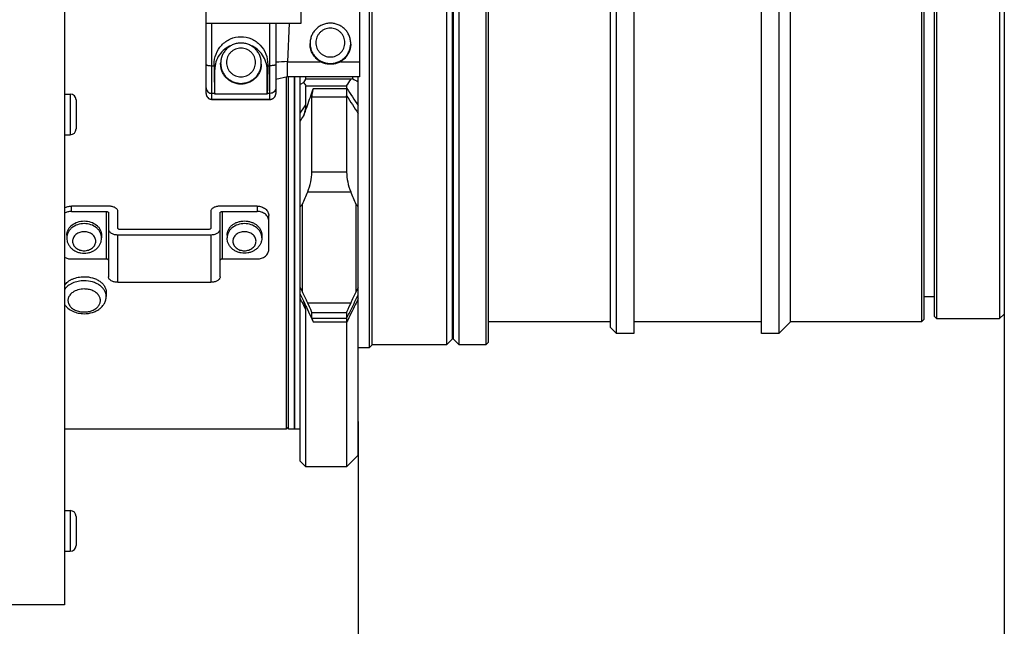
# Model space of a CAD drawing. Header units: millimetres. Extents: x 0 to 698, y 3778 to 4318.
# Tile 6 of 12: x 440 to 524, y 4044 to 4096. Entities that reach past the tile are written whole.
import ezdxf

# ---------------------------------------------------------------- set-up
doc = ezdxf.new("R2010")
doc.units = ezdxf.units.MM
doc.header["$LTSCALE"] = 5
doc.header["$PDSIZE"] = -1
doc.layers.add('DIM', color=5, linetype='Continuous', lineweight=0)
doc.styles.get("Standard").update_dxf_attribs({"font": 'ARIAL.TTF'})
doc.dimstyles.new('ISO-25', dxfattribs={"dimtxt": 5, "dimasz": 5, "dimexe": 1.25, "dimexo": 0.625, "dimtad": 1, "dimdec": 1, "dimzin": 0, "dimtxsty": 'STANDARD', "dimcen": 2.5, "dimclrd": 5, "dimclre": 5, "dimclrt": 5, "dimadec": 0, "dimazin": 0, "dimtfac": 1, "dimtmove": 0, "dimatfit": 3, "dimfxl": 1, "dimtzin": 0, "dimarcsym": 0})

# ---------------------------------------------------------------- blocks, each defined once
blk = doc.blocks.new('*D8')
at = {"layer": 'Defpoints', "color": 0}
for p in [(524.322, 4074.051), (192.631, 4039.534), (192.631, 3985.929)]:
    blk.add_point(p, dxfattribs=at)
at = {"layer": 'DIM', "color": 5, "lineweight": -2}
for p, q in [((524.322, 4073.426), (524.322, 3984.679)), ((192.631, 4038.909), (192.631, 3984.679)), ((519.322, 3985.929), (197.631, 3985.929))]:
    blk.add_line(p, q, dxfattribs=at)
at = {"layer": 'DIM', "color": 5}
for points in [[(197.631, 3986.762), (197.631, 3985.096), (192.631, 3985.929)], [(519.322, 3985.096), (519.322, 3986.762), (524.322, 3985.929)]]:
    blk.add_solid(points, dxfattribs=at)
at = {"layer": 'DIM', "color": 5, "insert": (358.417, 3989.757), "char_height": 5, "attachment_point": 5}
blk.add_mtext('331,7 [13,1]', dxfattribs=at)
blk = doc.blocks.new('*D9')
at = {"layer": 'Defpoints', "color": 0}
for p in [(468.681, 4061.968), (192.631, 4043.585), (192.631, 4003.929)]:
    blk.add_point(p, dxfattribs=at)
at = {"layer": 'DIM', "color": 5, "lineweight": -2}
for p, q in [((468.681, 4061.343), (468.681, 4002.679)), ((192.631, 4042.96), (192.631, 4002.679)), ((463.681, 4003.929), (197.631, 4003.929))]:
    blk.add_line(p, q, dxfattribs=at)
at = {"layer": 'DIM', "color": 5}
for points in [[(197.631, 4004.762), (197.631, 4003.096), (192.631, 4003.929)], [(463.681, 4003.096), (463.681, 4004.762), (468.681, 4003.929)]]:
    blk.add_solid(points, dxfattribs=at)
at = {"layer": 'DIM', "color": 5, "insert": (329.549, 4007.757), "char_height": 5, "attachment_point": 5}
blk.add_mtext('276,0 [10,9]', dxfattribs=at)

msp = doc.modelspace()

# ---------------------------------------------------------------- linework, layer by layer
at = {"color": 7, "linetype": 'Continuous'}
for p, q in [((443.381, 4156.328), (443.381, 4045.53)), ((469.631, 4134.179), (469.631, 4067.679)), ((469.881, 4067.929), (469.881, 4133.929)), ((476.281, 4133.929), (476.281, 4067.929)), ((477.381, 4067.929), (477.381, 4133.929)), ((479.681, 4133.929), (479.681, 4067.929)), ((476.781, 4133.429), (476.781, 4068.429)), ((476.881, 4068.429), (476.881, 4133.429)), ((479.881, 4133.729), (479.881, 4068.129)), ((490.911, 4068.929), (490.911, 4132.929)), ((492.411, 4132.929), (492.411, 4068.929)), ((503.411, 4068.929), (503.411, 4132.929)), ((504.911, 4132.929), (504.911, 4068.929)), ((490.411, 4069.429), (490.411, 4132.429)), ((505.911, 4069.929), (505.911, 4131.929)), ((517.181, 4131.929), (517.181, 4069.929)), ((517.381, 4131.729), (517.381, 4070.129)), ((518.322, 4070.379), (518.322, 4131.479)), ((518.522, 4070.179), (518.522, 4131.679)), ((523.922, 4131.663), (523.922, 4070.195)), ((524.322, 4131.263), (524.322, 4070.595)), ((468.781, 4121.823), (468.781, 4091.031)), ((455.581, 4089.6), (455.581, 4096.659)), ((463.781, 4095.658), (463.781, 4096.625)), ((455.581, 4095.658), (463.781, 4095.658)), ((461.581, 4095.658), (461.581, 4089.6)), ((462.739, 4095.658), (462.582, 4092.337)), ((464.534, 4093.848), (464.534, 4093.915)), ((468.034, 4093.848), (468.034, 4093.915)), ((462.581, 4091.031), (462.581, 4092.337)), ((462.582, 4092.337), (465.425, 4092.337)), ((467.143, 4092.337), (468.781, 4092.337)), ((456.273, 4092.092), (456.273, 4091.991)), ((456.33, 4091.654), (456.273, 4092.092)), ((456.33, 4089.549), (456.33, 4091.654)), ((456.834, 4092.136), (456.834, 4092.202)), ((460.334, 4092.136), (460.334, 4092.202)), ((460.889, 4092.093), (460.833, 4091.654)), ((460.833, 4089.549), (460.833, 4091.652)), ((460.889, 4091.991), (460.889, 4092.093)), ((462.581, 4091.031), (461.581, 4090.806)), ((462.481, 4091.031), (462.481, 4060.679)), ((468.781, 4091.031), (462.581, 4091.031)), ((462.681, 4060.679), (462.681, 4091.031)), ((463.181, 4091.031), (463.181, 4060.682)), ((463.181, 4060.682), (463.181, 4091.031)), ((463.681, 4057.929), (463.681, 4091.031)), ((463.99, 4090.534), (463.681, 4090.373)), ((463.99, 4090.534), (464.181, 4090.816)), ((464.181, 4090.816), (464.181, 4091.031)), ((468.062, 4090.816), (464.181, 4090.816)), ((468.181, 4090.873), (468.062, 4090.816)), ((468.181, 4091.031), (468.181, 4090.873)), ((468.681, 4058.429), (468.681, 4091.031)), ((464.181, 4090.251), (464.884, 4090.251)), ((464.181, 4088.632), (464.181, 4090.251)), ((464.884, 4090.251), (467.478, 4090.251)), ((467.478, 4090.251), (467.681, 4090.251)), ((467.681, 4090.251), (467.681, 4090.068)), ((443.381, 4089.544), (443.881, 4089.544)), ((444.381, 4089.044), (444.381, 4086.544)), ((461.081, 4089.084), (456.081, 4089.084)), ((456.33, 4089.549), (456.323, 4089.6)), ((460.833, 4089.549), (456.33, 4089.549)), ((460.839, 4089.6), (460.833, 4089.549)), ((464.681, 4082.805), (464.681, 4089.314)), ((467.681, 4089.314), (467.681, 4082.805)), ((443.381, 4086.044), (443.881, 4086.044)), ((447.181, 4079.89), (443.981, 4079.89)), ((459.981, 4079.89), (456.781, 4079.89)), ((463.881, 4072.484), (463.881, 4080.063)), ((468.481, 4080.063), (468.481, 4072.489)), ((443.981, 4079.432), (446.981, 4079.432)), ((447.181, 4079.317), (447.181, 4073.787)), ((447.981, 4077.998), (447.981, 4079.432)), ((455.981, 4079.432), (455.981, 4077.998)), ((456.781, 4073.787), (456.781, 4079.317)), ((456.981, 4079.432), (459.981, 4079.432)), ((460.981, 4076.155), (460.981, 4079.071)), ((455.781, 4077.883), (448.181, 4077.883)), ((443.581, 4077.384), (443.581, 4077.154)), ((446.581, 4077.384), (446.581, 4077.154)), ((447.981, 4077.424), (455.981, 4077.424)), ((457.381, 4077.384), (457.381, 4077.154)), ((460.381, 4077.384), (460.381, 4077.154)), ((443.981, 4075.336), (446.981, 4075.336)), ((456.981, 4075.336), (459.981, 4075.336)), ((447.981, 4073.328), (455.981, 4073.328)), ((463.681, 4072.892), (463.881, 4072.489)), ((468.681, 4072.892), (468.481, 4072.489)), ((446.981, 4072.468), (446.981, 4072.114)), ((518.322, 4072.079), (517.381, 4072.079)), ((463.986, 4071.682), (464.181, 4071.264)), ((445.075, 4070.624), (445.086, 4070.624)), ((464.181, 4057.429), (464.181, 4070.942)), ((464.681, 4070.213), (464.681, 4070.73)), ((464.681, 4070.186), (464.801, 4069.928)), ((467.681, 4070.73), (467.681, 4070.213)), ((518.322, 4070.379), (518.522, 4070.179)), ((523.322, 4070.179), (518.522, 4070.179)), ((523.322, 4070.195), (523.922, 4070.195)), ((523.322, 4070.195), (523.322, 4070.179)), ((524.322, 4070.595), (523.922, 4070.195)), ((467.681, 4069.881), (467.681, 4057.429)), ((476.881, 4069.429), (476.781, 4069.429)), ((490.411, 4069.929), (479.881, 4069.929)), ((490.411, 4069.429), (490.911, 4068.929)), ((503.411, 4069.929), (492.411, 4069.929)), ((505.911, 4069.929), (504.911, 4068.929)), ((517.181, 4069.929), (505.911, 4069.929)), ((517.381, 4070.129), (517.181, 4069.929)), ((492.411, 4068.929), (490.911, 4068.929)), ((504.911, 4068.929), (503.411, 4068.929)), ((469.631, 4067.679), (468.681, 4067.679)), ((469.881, 4067.929), (469.631, 4067.679)), ((476.281, 4067.929), (469.881, 4067.929)), ((476.781, 4068.429), (476.281, 4067.929)), ((476.881, 4068.429), (477.381, 4067.929)), ((479.681, 4067.929), (477.381, 4067.929)), ((479.881, 4068.129), (479.681, 4067.929)), ((462.681, 4060.879), (462.481, 4060.679)), ((462.481, 4060.679), (443.381, 4060.679)), ((463.181, 4060.679), (462.681, 4060.679)), ((463.681, 4060.679), (463.181, 4060.679)), ((468.681, 4058.429), (467.681, 4057.429)), ((463.681, 4057.929), (464.181, 4057.429)), ((467.681, 4057.429), (464.181, 4057.429)), ((443.381, 4053.658), (443.881, 4053.658)), ((444.381, 4053.158), (444.381, 4050.658)), ((443.381, 4050.158), (443.881, 4050.158)), ((443.381, 4045.529), (354.781, 4045.529))]:
    msp.add_line(p, q, dxfattribs=at)
at = {"color": 9, "linetype": 'Continuous'}
for p, q in [((456.081, 4089.084), (456.081, 4095.658)), ((461.081, 4089.084), (461.081, 4095.658)), ((456.081, 4091.991), (456.273, 4091.991)), ((460.889, 4091.991), (461.081, 4091.991)), ((467.682, 4090.002), (464.801, 4090.002)), ((443.881, 4089.544), (443.881, 4086.044)), ((456.323, 4089.6), (456.081, 4089.6)), ((456.081, 4089.086), (461.081, 4089.086)), ((461.081, 4089.6), (460.839, 4089.6)), ((464.681, 4089.314), (467.681, 4089.314)), ((467.681, 4082.805), (464.681, 4082.805)), ((464.331, 4081.131), (468.031, 4081.131)), ((443.981, 4079.432), (443.981, 4079.89)), ((459.981, 4079.89), (459.981, 4079.432)), ((446.981, 4079.432), (446.981, 4075.336)), ((456.981, 4075.336), (456.981, 4079.432)), ((447.981, 4073.328), (447.981, 4077.424)), ((455.981, 4077.424), (455.981, 4073.328)), ((463.681, 4072.305), (463.986, 4071.682)), ((468.568, 4072.022), (468.681, 4072.253)), ((468.031, 4071.538), (464.331, 4071.538)), ((464.681, 4070.73), (467.681, 4070.73)), ((467.681, 4070.213), (464.681, 4070.213)), ((464.801, 4069.928), (467.682, 4069.928)), ((443.881, 4053.658), (443.881, 4050.158))]:
    msp.add_line(p, q, dxfattribs=at)
at = {"color": 7, "linetype": 'Continuous'}
for points in [[(455.581, 4089.6), (455.582, 4089.572), (455.587, 4089.519), (455.598, 4089.467), (455.614, 4089.417), (455.634, 4089.369), (455.659, 4089.323), (455.689, 4089.28), (455.722, 4089.241), (455.76, 4089.205), (455.8, 4089.174), (455.844, 4089.146), (455.89, 4089.124), (455.938, 4089.106), (455.988, 4089.093), (456.039, 4089.086), (456.081, 4089.084)], [(461.081, 4089.084), (461.1, 4089.085), (461.147, 4089.089), (461.195, 4089.098), (461.242, 4089.112), (461.289, 4089.131)], [(461.289, 4089.131), (461.334, 4089.155), (461.377, 4089.185), (461.417, 4089.218), (461.454, 4089.256), (461.486, 4089.298), (461.514, 4089.343), (461.538, 4089.391)], [(461.538, 4089.391), (461.557, 4089.442), (461.57, 4089.494), (461.578, 4089.547), (461.581, 4089.6)]]:
    msp.add_lwpolyline(points, dxfattribs=at)
for centre, radius, start, end in [((465.82, 4016.186), 76.221, 92.43465, 93.18792), ((549.164, 4147.883), 102.682, 213.95271, 214.14333), ((383.486, 4147.35), 101.731, 325.85566, 326.23962), ((565.234, 4276.238), 209.235, 242.36441, 242.51885), ((367.35, 4122.659), 102.777, 341.2646, 341.47335), ((467.085, 4089.236), 2.41, 161.46872, 167.67136), ((469.594, 4090.068), 1.912, 180.01477, 181.98524), ((443.881, 4089.044), 0.5, 0, 90), ((367.64, 4122.568), 102.473, 340.40921, 341.26073), ((369.154, 4122.033), 100.867, 340.07955, 340.40747), ((443.881, 4086.544), 0.5, 270, 0), ((365.916, 4121.94), 106.54, 336.85495, 337.47826), ((566.446, 4121.94), 106.54, 202.52174, 203.14506), ((468.687, 4069.88), 1.006, 177.26216, 179.97574), ((443.881, 4053.158), 0.5, 0, 90), ((443.881, 4050.658), 0.5, 270, 0)]:
    msp.add_arc(centre, radius, start, end, dxfattribs=at)
at = {"color": 9, "linetype": 'Continuous'}
for centre, radius, start, end in [((513.977, 4119.514), 54.867, 212.45773, 214.35451), ((461.066, 4089.595), 0.514, 317.10274, 326.42142), ((461.063, 4089.597), 0.518, 326.40882, 327.49973), ((461.064, 4089.597), 0.517, 327.49825, 331.29239), ((461.063, 4089.597), 0.517, 331.30003, 336.42621), ((461.061, 4089.598), 0.519, 336.42382, 337.41436), ((461.06, 4089.598), 0.521, 337.41697, 342.07725), ((461.059, 4089.599), 0.522, 342.07654, 343.29081), ((461.057, 4089.599), 0.524, 343.29404, 347.68891), ((461.054, 4089.6), 0.527, 347.68761, 348.99098), ((461.052, 4089.6), 0.529, 348.99258, 354.56771), ((461.055, 4089.6), 0.526, 354.5623, 359.99346), ((514.518, 4119.019), 55.417, 212.30582, 214.19579), ((419.975, 4118.406), 53.298, 325.08802, 326.03852), ((419.25, 4118.029), 54.067, 325.26317, 325.83428), ((445.335, 4071.421), 1.274, 51.90986, 57.61472)]:
    msp.add_arc(centre, radius, start, end, dxfattribs=at)
at = {"color": 7, "linetype": 'Continuous'}
for centre, major_axis, ratio, start_param, end_param in [((456.323, 4092.573), (-0.007, 3), 0.017299, 1.766317, 3.007667), ((465.181, 4089.751), (0.268, 0.993), 0.424732, 1.684967, 2.137019), ((467.181, 4089.751), (-0.268, 0.993), 0.424732, 4.146166, 4.241326), ((463.681, 4081.931), (0.536, 1.987), 0.424732, 4.415093, 5.278612), ((468.681, 4081.931), (-0.536, 1.987), 0.424732, 7.287759, 8.151277), ((459.538, 4110.792), (13.945, 39.85), 0.445607, 3.991829, 4.000847), ((472.824, 4110.792), (-13.945, 39.85), 0.445607, 2.282338, 2.291357), ((484.113, 4100.929), (24.709, 49.495), 0.028618, 2.197143, 2.220813), ((463.681, 4072.725), (-0.998, 2), 0.028618, 3.198854, 4.062372), ((468.681, 4072.725), (0.998, 2), 0.028618, 2.220813, 3.084331), ((467.181, 4069.216), (0.499, 1), 0.028618, 6.130765, 6.225924)]:
    msp.add_ellipse(centre, major_axis=major_axis, ratio=ratio, start_param=start_param, end_param=end_param, dxfattribs=at)
for points, knots in [([(468.034, 4093.915), (468.034, 4094.028), (468.017, 4094.2), (467.961, 4094.421), (467.884, 4094.635), (467.748, 4094.888), (467.565, 4095.109), (467.395, 4095.262), (467.211, 4095.397), (466.957, 4095.532), (466.627, 4095.631), (466.284, 4095.665), (465.941, 4095.631), (465.611, 4095.532), (465.357, 4095.397), (465.173, 4095.262), (465.003, 4095.109), (464.82, 4094.888), (464.684, 4094.635), (464.607, 4094.421), (464.551, 4094.2), (464.534, 4094.028), (464.534, 4093.915)], [0, 0, 0, 0, 0.062343, 0.093557, 0.124779, 0.187181, 0.249634, 0.28092, 0.312218, 0.374779, 0.437379, 0.5, 0.562622, 0.625222, 0.687782, 0.719081, 0.750366, 0.812819, 0.875221, 0.906443, 0.937657, 1, 1, 1, 1]), ([(456.273, 4092.094), (456.271, 4092.398), (456.382, 4093.015), (456.88, 4093.811), (457.65, 4094.36), (458.273, 4094.491), (458.581, 4094.491)], [0, 0, 0, 0, 0.248017, 0.497526, 0.748388, 1, 1, 1, 1]), ([(460.334, 4092.202), (460.334, 4092.316), (460.317, 4092.487), (460.261, 4092.708), (460.184, 4092.923), (460.048, 4093.175), (459.865, 4093.396), (459.695, 4093.549), (459.511, 4093.685), (459.257, 4093.82), (458.927, 4093.919), (458.584, 4093.952), (458.241, 4093.919), (457.911, 4093.82), (457.657, 4093.685), (457.473, 4093.549), (457.303, 4093.396), (457.12, 4093.175), (456.984, 4092.923), (456.907, 4092.708), (456.851, 4092.487), (456.834, 4092.316), (456.834, 4092.202)], [0, 0, 0, 0, 0.062343, 0.093557, 0.124779, 0.187181, 0.249634, 0.28092, 0.312218, 0.374779, 0.437379, 0.5, 0.562622, 0.625222, 0.687782, 0.719081, 0.750366, 0.812819, 0.875221, 0.906443, 0.937657, 1, 1, 1, 1]), ([(458.581, 4094.491), (458.889, 4094.491), (459.512, 4094.36), (460.282, 4093.811), (460.78, 4093.015), (460.891, 4092.398), (460.889, 4092.095)], [0, 0, 0, 0, 0.251611, 0.502474, 0.751983, 1, 1, 1, 1]), ([(457.763, 4093.738), (457.554, 4093.657), (457.158, 4093.431), (456.693, 4092.935), (456.396, 4092.324), (456.329, 4091.875), (456.33, 4091.652)], [0, 0, 0, 0, 0.250879, 0.501121, 0.750724, 1, 1, 1, 1]), ([(460.833, 4091.652), (460.833, 4091.873), (460.767, 4092.317), (460.476, 4092.924), (460.019, 4093.419), (459.629, 4093.646), (459.423, 4093.728)], [0, 0, 0, 0, 0.249286, 0.498891, 0.749128, 1, 1, 1, 1]), ([(468.034, 4093.848), (468.034, 4093.735), (468.017, 4093.564), (467.961, 4093.344), (467.884, 4093.13), (467.748, 4092.878), (467.566, 4092.658), (467.396, 4092.505), (467.212, 4092.37), (466.958, 4092.235), (466.628, 4092.136), (466.284, 4092.102), (465.941, 4092.136), (465.61, 4092.235), (465.356, 4092.37), (465.172, 4092.505), (465.002, 4092.658), (464.82, 4092.878), (464.684, 4093.13), (464.607, 4093.344), (464.551, 4093.564), (464.534, 4093.735), (464.534, 4093.848)], [0, 0, 0, 0, 0.062207, 0.09336, 0.124529, 0.186854, 0.249281, 0.280573, 0.311892, 0.374529, 0.437244, 0.5, 0.562756, 0.62547, 0.688107, 0.719426, 0.750718, 0.813145, 0.87547, 0.90664, 0.937792, 1, 1, 1, 1]), ([(460.334, 4092.136), (460.334, 4092.022), (460.317, 4091.852), (460.261, 4091.631), (460.184, 4091.417), (460.048, 4091.166), (459.866, 4090.945), (459.696, 4090.793), (459.512, 4090.657), (459.258, 4090.523), (458.928, 4090.424), (458.584, 4090.39), (458.241, 4090.424), (457.91, 4090.523), (457.656, 4090.657), (457.472, 4090.793), (457.302, 4090.945), (457.12, 4091.166), (456.984, 4091.417), (456.907, 4091.631), (456.851, 4091.852), (456.834, 4092.022), (456.834, 4092.136)], [0, 0, 0, 0, 0.062207, 0.09336, 0.124529, 0.186854, 0.249281, 0.280573, 0.311892, 0.374529, 0.437244, 0.5, 0.562756, 0.62547, 0.688107, 0.719426, 0.750718, 0.813145, 0.87547, 0.90664, 0.937792, 1, 1, 1, 1]), ([(460.889, 4091.991), (460.887, 4091.7), (460.883, 4091.166), (460.873, 4090.535), (460.864, 4090.116), (460.857, 4089.886), (460.849, 4089.721), (460.844, 4089.633), (460.839, 4089.6)], [0, 0, 0, 0, 0.364251, 0.670388, 0.792254, 0.889236, 0.959042, 1, 1, 1, 1]), ([(467.68, 4089.751), (467.679, 4089.721), (467.676, 4089.605), (467.674, 4089.488), (467.679, 4089.402)], [0, 0, 0, 0, 0.255073, 1, 1, 1, 1]), ([(463.986, 4087.666), (464.07, 4087.898), (464.158, 4088.22), (464.181, 4088.549), (464.181, 4088.632)], [0, 0, 0, 0, 0.749484, 1, 1, 1, 1]), ([(443.381, 4079.726), (443.468, 4079.78), (443.664, 4079.863), (443.875, 4079.89), (443.981, 4079.89)], [0, 0, 0, 0, 0.491822, 1, 1, 1, 1]), ([(447.981, 4079.432), (447.981, 4079.462), (447.97, 4079.525), (447.922, 4079.613), (447.845, 4079.692), (447.705, 4079.788), (447.48, 4079.869), (447.284, 4079.89), (447.181, 4079.89)], [0, 0, 0, 0, 0.090452, 0.187444, 0.295434, 0.416317, 0.693114, 1, 1, 1, 1]), ([(456.781, 4079.89), (456.678, 4079.89), (456.482, 4079.869), (456.257, 4079.788), (456.117, 4079.692), (456.041, 4079.613), (455.992, 4079.525), (455.981, 4079.462), (455.981, 4079.432)], [0, 0, 0, 0, 0.306886, 0.583683, 0.704566, 0.812556, 0.909548, 1, 1, 1, 1]), ([(459.981, 4079.89), (460.11, 4079.89), (460.365, 4079.85), (460.645, 4079.701), (460.816, 4079.532), (460.91, 4079.389), (460.968, 4079.234), (460.981, 4079.125), (460.981, 4079.071)], [0, 0, 0, 0, 0.271681, 0.530805, 0.65392, 0.772397, 0.887229, 1, 1, 1, 1]), ([(443.981, 4079.432), (443.875, 4079.432), (443.664, 4079.404), (443.468, 4079.321), (443.381, 4079.267)], [0, 0, 0, 0, 0.508178, 1, 1, 1, 1]), ([(446.981, 4079.432), (447.007, 4079.432), (447.056, 4079.426), (447.12, 4079.403), (447.167, 4079.367), (447.181, 4079.332), (447.181, 4079.317)], [0, 0, 0, 0, 0.308026, 0.585778, 0.814205, 1, 1, 1, 1]), ([(456.781, 4079.317), (456.781, 4079.332), (456.795, 4079.367), (456.842, 4079.403), (456.906, 4079.426), (456.955, 4079.432), (456.981, 4079.432)], [0, 0, 0, 0, 0.185796, 0.414223, 0.691974, 1, 1, 1, 1]), ([(460.981, 4078.612), (460.981, 4078.666), (460.968, 4078.775), (460.91, 4078.93), (460.816, 4079.073), (460.645, 4079.242), (460.365, 4079.392), (460.11, 4079.432), (459.981, 4079.432)], [0, 0, 0, 0, 0.112771, 0.227603, 0.34608, 0.469195, 0.728319, 1, 1, 1, 1]), ([(443.581, 4077.384), (443.581, 4077.464), (443.601, 4077.627), (443.688, 4077.861), (443.829, 4078.075), (444.084, 4078.328), (444.506, 4078.552), (444.887, 4078.612), (445.081, 4078.612)], [0, 0, 0, 0, 0.112784, 0.227594, 0.34608, 0.469195, 0.728331, 1, 1, 1, 1]), ([(445.081, 4078.612), (445.275, 4078.612), (445.656, 4078.552), (446.078, 4078.328), (446.333, 4078.075), (446.474, 4077.861), (446.561, 4077.627), (446.581, 4077.464), (446.581, 4077.384)], [0, 0, 0, 0, 0.271669, 0.530805, 0.65392, 0.772406, 0.887216, 1, 1, 1, 1]), ([(447.181, 4077.883), (447.181, 4077.853), (447.192, 4077.789), (447.241, 4077.702), (447.317, 4077.622), (447.457, 4077.526), (447.682, 4077.445), (447.878, 4077.424), (447.981, 4077.424)], [0, 0, 0, 0, 0.090452, 0.187444, 0.295434, 0.416317, 0.693114, 1, 1, 1, 1]), ([(448.181, 4077.883), (448.155, 4077.883), (448.106, 4077.888), (448.042, 4077.912), (447.995, 4077.948), (447.981, 4077.982), (447.981, 4077.998)], [0, 0, 0, 0, 0.308026, 0.585778, 0.814205, 1, 1, 1, 1]), ([(455.981, 4077.998), (455.981, 4077.982), (455.967, 4077.948), (455.92, 4077.912), (455.856, 4077.888), (455.807, 4077.883), (455.781, 4077.883)], [0, 0, 0, 0, 0.185796, 0.414223, 0.691974, 1, 1, 1, 1]), ([(455.981, 4077.424), (456.084, 4077.424), (456.28, 4077.445), (456.505, 4077.526), (456.645, 4077.622), (456.722, 4077.702), (456.77, 4077.789), (456.781, 4077.853), (456.781, 4077.883)], [0, 0, 0, 0, 0.306886, 0.583683, 0.704566, 0.812556, 0.909548, 1, 1, 1, 1]), ([(457.381, 4077.384), (457.381, 4077.464), (457.401, 4077.627), (457.488, 4077.861), (457.629, 4078.075), (457.818, 4078.261), (458.046, 4078.414), (458.307, 4078.527), (458.588, 4078.597), (458.881, 4078.62), (459.174, 4078.597), (459.455, 4078.527), (459.716, 4078.414), (459.944, 4078.261), (460.133, 4078.075), (460.274, 4077.861), (460.361, 4077.627), (460.381, 4077.464), (460.381, 4077.384)], [0, 0, 0, 0, 0.056282, 0.113575, 0.172703, 0.234142, 0.297988, 0.363979, 0.431566, 0.500002, 0.568437, 0.636023, 0.702014, 0.765859, 0.827297, 0.886424, 0.943718, 1, 1, 1, 1]), ([(443.581, 4077.154), (443.581, 4077.065), (443.602, 4076.886), (443.692, 4076.631), (443.837, 4076.399), (444.029, 4076.2), (444.258, 4076.04), (444.516, 4075.923), (444.794, 4075.851), (444.985, 4075.835), (445.081, 4075.835)], [0, 0, 0, 0, 0.120667, 0.24186, 0.364109, 0.487898, 0.613542, 0.74106, 0.870097, 1, 1, 1, 1]), ([(445.081, 4075.835), (445.177, 4075.835), (445.368, 4075.851), (445.646, 4075.923), (445.904, 4076.04), (446.133, 4076.2), (446.325, 4076.399), (446.47, 4076.631), (446.56, 4076.886), (446.581, 4077.065), (446.581, 4077.154)], [0, 0, 0, 0, 0.129905, 0.258943, 0.38646, 0.512103, 0.635891, 0.758138, 0.879331, 1, 1, 1, 1]), ([(458.881, 4075.835), (458.785, 4075.835), (458.594, 4075.851), (458.316, 4075.923), (458.058, 4076.04), (457.829, 4076.2), (457.637, 4076.399), (457.492, 4076.631), (457.402, 4076.886), (457.381, 4077.065), (457.381, 4077.154)], [0, 0, 0, 0, 0.129905, 0.258943, 0.38646, 0.512103, 0.635891, 0.758138, 0.879331, 1, 1, 1, 1]), ([(460.381, 4077.154), (460.381, 4077.065), (460.36, 4076.886), (460.27, 4076.631), (460.125, 4076.399), (459.933, 4076.2), (459.704, 4076.04), (459.446, 4075.923), (459.168, 4075.851), (458.977, 4075.835), (458.881, 4075.835)], [0, 0, 0, 0, 0.120667, 0.24186, 0.364109, 0.487898, 0.613542, 0.74106, 0.870097, 1, 1, 1, 1]), ([(459.981, 4075.336), (460.11, 4075.336), (460.365, 4075.376), (460.645, 4075.526), (460.816, 4075.694), (460.91, 4075.837), (460.968, 4075.993), (460.981, 4076.101), (460.981, 4076.155)], [0, 0, 0, 0, 0.271681, 0.530805, 0.65392, 0.772397, 0.887229, 1, 1, 1, 1]), ([(443.381, 4075.5), (443.468, 4075.446), (443.664, 4075.363), (443.875, 4075.336), (443.981, 4075.336)], [0, 0, 0, 0, 0.491822, 1, 1, 1, 1]), ([(447.181, 4075.221), (447.181, 4075.237), (447.167, 4075.271), (447.12, 4075.307), (447.056, 4075.331), (447.007, 4075.336), (446.981, 4075.336)], [0, 0, 0, 0, 0.185796, 0.414223, 0.691974, 1, 1, 1, 1]), ([(456.981, 4075.336), (456.955, 4075.336), (456.906, 4075.331), (456.842, 4075.307), (456.795, 4075.271), (456.781, 4075.237), (456.781, 4075.221)], [0, 0, 0, 0, 0.308026, 0.585778, 0.814205, 1, 1, 1, 1]), ([(443.381, 4073.067), (443.463, 4073.184), (443.62, 4073.341), (443.868, 4073.508), (444.158, 4073.654), (444.564, 4073.778), (444.907, 4073.811), (445.081, 4073.811)], [0, 0, 0, 0, 0.221957, 0.341478, 0.466209, 0.72807, 1, 1, 1, 1]), ([(445.081, 4073.811), (445.326, 4073.811), (445.691, 4073.762), (446.135, 4073.596), (446.424, 4073.43), (446.664, 4073.227), (446.843, 4072.993), (446.955, 4072.737), (446.981, 4072.556), (446.981, 4072.468)], [0, 0, 0, 0, 0.28679, 0.42395, 0.553971, 0.675795, 0.789521, 0.896634, 1, 1, 1, 1]), ([(447.981, 4073.328), (447.878, 4073.328), (447.682, 4073.349), (447.457, 4073.43), (447.317, 4073.526), (447.241, 4073.606), (447.192, 4073.694), (447.181, 4073.757), (447.181, 4073.787)], [0, 0, 0, 0, 0.306886, 0.583683, 0.704566, 0.812556, 0.909548, 1, 1, 1, 1]), ([(456.781, 4073.787), (456.781, 4073.757), (456.77, 4073.694), (456.722, 4073.606), (456.645, 4073.526), (456.505, 4073.43), (456.28, 4073.349), (456.084, 4073.328), (455.981, 4073.328)], [0, 0, 0, 0, 0.090452, 0.187444, 0.295434, 0.416317, 0.693114, 1, 1, 1, 1]), ([(445.086, 4070.624), (445.323, 4070.625), (445.68, 4070.676), (446.114, 4070.848), (446.403, 4071.024), (446.647, 4071.245), (446.834, 4071.507), (446.954, 4071.802), (446.981, 4072.011), (446.981, 4072.114)], [0, 0, 0, 0, 0.267399, 0.397459, 0.52368, 0.646151, 0.765641, 0.88325, 1, 1, 1, 1]), ([(464.331, 4071.538), (464.294, 4071.617), (464.144, 4071.934), (463.993, 4072.251), (463.881, 4072.489)], [0, 0, 0, 0, 0.248684, 1, 1, 1, 1]), ([(443.381, 4071.442), (443.422, 4071.378), (443.515, 4071.254), (443.741, 4071.035), (444.088, 4070.818), (444.565, 4070.661), (444.903, 4070.625), (445.075, 4070.624)], [0, 0, 0, 0, 0.117037, 0.236138, 0.481553, 0.737434, 1, 1, 1, 1]), ([(464.181, 4070.942), (464.181, 4071.068), (464.135, 4071.324), (464.041, 4071.564), (463.986, 4071.682)], [0, 0, 0, 0, 0.491155, 1, 1, 1, 1]), ([(464.181, 4071.264), (464.223, 4071.173), (464.39, 4070.814), (464.557, 4070.455), (464.681, 4070.186)], [0, 0, 0, 0, 0.252828, 1, 1, 1, 1]), ([(464.681, 4070.213), (464.681, 4070.203), (464.694, 4070.173), (464.716, 4070.115), (464.754, 4070.03), (464.784, 4069.965), (464.801, 4069.928)], [0, 0, 0, 0, 0.096741, 0.303347, 0.609561, 1, 1, 1, 1]), ([(467.679, 4070.202), (467.675, 4070.19), (467.676, 4070.157), (467.681, 4070.067), (467.685, 4069.987), (467.682, 4069.928)], [0, 0, 0, 0, 0.134587, 0.34965, 1, 1, 1, 1])]:
    msp.add_open_spline(points, degree=3, knots=knots, dxfattribs=at)
at = {"color": 9, "linetype": 'Continuous'}
for points, knots in [([(467.534, 4093.981), (467.534, 4094.062), (467.518, 4094.225), (467.446, 4094.459), (467.33, 4094.674), (467.173, 4094.863), (466.983, 4095.018), (466.765, 4095.133), (466.529, 4095.204), (466.284, 4095.228), (466.039, 4095.204), (465.803, 4095.133), (465.585, 4095.018), (465.395, 4094.863), (465.238, 4094.674), (465.122, 4094.459), (465.05, 4094.225), (465.034, 4094.062), (465.034, 4093.981)], [0, 0, 0, 0, 0.062226, 0.12449, 0.186834, 0.24928, 0.311836, 0.374493, 0.437226, 0.500002, 0.562776, 0.625509, 0.688165, 0.75072, 0.813165, 0.875509, 0.937773, 1, 1, 1, 1]), ([(465.034, 4093.981), (465.034, 4093.901), (465.05, 4093.738), (465.122, 4093.504), (465.238, 4093.289), (465.395, 4093.1), (465.585, 4092.945), (465.803, 4092.83), (466.039, 4092.759), (466.284, 4092.735), (466.529, 4092.759), (466.765, 4092.83), (466.983, 4092.945), (467.173, 4093.1), (467.33, 4093.289), (467.446, 4093.504), (467.518, 4093.738), (467.534, 4093.901), (467.534, 4093.981)], [0, 0, 0, 0, 0.062226, 0.12449, 0.186834, 0.24928, 0.311836, 0.374493, 0.437226, 0.500002, 0.562776, 0.625509, 0.688165, 0.75072, 0.813165, 0.875509, 0.937773, 1, 1, 1, 1]), ([(459.834, 4092.269), (459.834, 4092.35), (459.818, 4092.513), (459.746, 4092.746), (459.63, 4092.962), (459.473, 4093.151), (459.283, 4093.306), (459.065, 4093.421), (458.829, 4093.492), (458.584, 4093.516), (458.339, 4093.492), (458.103, 4093.421), (457.885, 4093.306), (457.695, 4093.151), (457.538, 4092.962), (457.422, 4092.746), (457.35, 4092.513), (457.334, 4092.35), (457.334, 4092.269)], [0, 0, 0, 0, 0.062226, 0.12449, 0.186834, 0.24928, 0.311836, 0.374493, 0.437226, 0.500002, 0.562776, 0.625509, 0.688165, 0.75072, 0.813165, 0.875509, 0.937773, 1, 1, 1, 1]), ([(464.534, 4093.915), (464.534, 4093.801), (464.551, 4093.631), (464.607, 4093.41), (464.684, 4093.196), (464.82, 4092.945), (465.002, 4092.724), (465.172, 4092.572), (465.356, 4092.437), (465.61, 4092.302), (465.941, 4092.203), (466.284, 4092.169), (466.628, 4092.203), (466.958, 4092.302), (467.212, 4092.437), (467.396, 4092.572), (467.566, 4092.724), (467.748, 4092.945), (467.884, 4093.196), (467.961, 4093.41), (468.017, 4093.631), (468.034, 4093.801), (468.034, 4093.915)], [0, 0, 0, 0, 0.062207, 0.09336, 0.124529, 0.186854, 0.249281, 0.280573, 0.311892, 0.374529, 0.437244, 0.5, 0.562756, 0.625471, 0.688108, 0.719427, 0.750719, 0.813146, 0.875471, 0.90664, 0.937793, 1, 1, 1, 1]), ([(457.334, 4092.269), (457.334, 4092.188), (457.35, 4092.026), (457.422, 4091.792), (457.538, 4091.576), (457.695, 4091.387), (457.885, 4091.232), (458.103, 4091.117), (458.339, 4091.046), (458.584, 4091.022), (458.829, 4091.046), (459.065, 4091.117), (459.283, 4091.232), (459.473, 4091.387), (459.63, 4091.576), (459.746, 4091.792), (459.818, 4092.026), (459.834, 4092.188), (459.834, 4092.269)], [0, 0, 0, 0, 0.062226, 0.12449, 0.186834, 0.24928, 0.311836, 0.374493, 0.437226, 0.500002, 0.562776, 0.625509, 0.688165, 0.75072, 0.813165, 0.875509, 0.937773, 1, 1, 1, 1]), ([(455.581, 4092.088), (455.581, 4092.081), (455.593, 4092.064), (455.623, 4092.048), (455.67, 4092.031), (455.76, 4092.011), (455.899, 4091.995), (456.017, 4091.991), (456.081, 4091.991)], [0, 0, 0, 0, 0.040602, 0.105201, 0.199167, 0.321338, 0.633935, 1, 1, 1, 1]), ([(456.834, 4092.202), (456.834, 4092.089), (456.851, 4091.918), (456.907, 4091.698), (456.984, 4091.484), (457.12, 4091.232), (457.302, 4091.012), (457.472, 4090.86), (457.656, 4090.724), (457.91, 4090.59), (458.241, 4090.49), (458.584, 4090.457), (458.928, 4090.49), (459.258, 4090.59), (459.512, 4090.724), (459.696, 4090.86), (459.866, 4091.012), (460.048, 4091.232), (460.184, 4091.484), (460.261, 4091.698), (460.317, 4091.918), (460.334, 4092.089), (460.334, 4092.202)], [0, 0, 0, 0, 0.062207, 0.09336, 0.124529, 0.186854, 0.249281, 0.280573, 0.311892, 0.374529, 0.437244, 0.5, 0.562756, 0.625471, 0.688108, 0.719427, 0.750719, 0.813146, 0.875471, 0.90664, 0.937793, 1, 1, 1, 1]), ([(461.581, 4092.087), (461.581, 4092.08), (461.57, 4092.063), (461.539, 4092.047), (461.492, 4092.031), (461.402, 4092.011), (461.263, 4091.995), (461.145, 4091.99), (461.081, 4091.991)], [0, 0, 0, 0, 0.040502, 0.105083, 0.199047, 0.321182, 0.633773, 1, 1, 1, 1]), ([(455.581, 4090.096), (455.581, 4090.031), (455.607, 4089.901), (455.719, 4089.736), (455.885, 4089.626), (456.016, 4089.6), (456.081, 4089.6)], [0, 0, 0, 0, 0.248992, 0.498532, 0.748931, 1, 1, 1, 1]), ([(461.581, 4090.096), (461.581, 4090.031), (461.555, 4089.901), (461.444, 4089.736), (461.277, 4089.626), (461.146, 4089.6), (461.081, 4089.6)], [0, 0, 0, 0, 0.248955, 0.49852, 0.74887, 1, 1, 1, 1]), ([(455.581, 4089.6), (455.581, 4089.534), (455.606, 4089.401), (455.715, 4089.231), (455.881, 4089.114), (456.015, 4089.086), (456.081, 4089.086)], [0, 0, 0, 0, 0.249355, 0.499043, 0.749242, 1, 1, 1, 1]), ([(461.081, 4089.086), (461.148, 4089.086), (461.284, 4089.115), (461.397, 4089.196), (461.442, 4089.245)], [0, 0, 0, 0, 0.500517, 1, 1, 1, 1]), ([(445.081, 4078.383), (444.887, 4078.383), (444.506, 4078.323), (444.084, 4078.098), (443.829, 4077.845), (443.688, 4077.631), (443.601, 4077.398), (443.581, 4077.235), (443.581, 4077.154)], [0, 0, 0, 0, 0.271669, 0.530805, 0.65392, 0.772406, 0.887217, 1, 1, 1, 1]), ([(446.581, 4077.154), (446.581, 4077.235), (446.561, 4077.398), (446.474, 4077.631), (446.333, 4077.845), (446.078, 4078.098), (445.656, 4078.323), (445.275, 4078.383), (445.081, 4078.383)], [0, 0, 0, 0, 0.112783, 0.227594, 0.34608, 0.469195, 0.728331, 1, 1, 1, 1]), ([(458.881, 4078.383), (458.687, 4078.383), (458.306, 4078.323), (457.884, 4078.098), (457.629, 4077.845), (457.488, 4077.631), (457.401, 4077.398), (457.381, 4077.235), (457.381, 4077.154)], [0, 0, 0, 0, 0.271669, 0.530805, 0.65392, 0.772406, 0.887217, 1, 1, 1, 1]), ([(460.381, 4077.154), (460.381, 4077.235), (460.361, 4077.398), (460.274, 4077.631), (460.133, 4077.845), (459.878, 4078.098), (459.456, 4078.323), (459.075, 4078.383), (458.881, 4078.383)], [0, 0, 0, 0, 0.112783, 0.227594, 0.34608, 0.469195, 0.728331, 1, 1, 1, 1]), ([(445.081, 4077.687), (444.952, 4077.687), (444.758, 4077.656), (444.525, 4077.554), (444.372, 4077.453), (444.246, 4077.328), (444.152, 4077.185), (444.094, 4077.03), (444.075, 4076.867), (444.094, 4076.705), (444.152, 4076.55), (444.246, 4076.407), (444.372, 4076.282), (444.525, 4076.181), (444.758, 4076.079), (444.952, 4076.048), (445.081, 4076.048)], [0, 0, 0, 0, 0.135693, 0.201744, 0.265647, 0.327141, 0.386323, 0.443671, 0.500001, 0.556331, 0.613679, 0.672859, 0.734353, 0.798255, 0.864306, 1, 1, 1, 1]), ([(445.081, 4076.048), (445.21, 4076.048), (445.405, 4076.079), (445.637, 4076.181), (445.79, 4076.282), (445.916, 4076.407), (446.01, 4076.55), (446.068, 4076.705), (446.088, 4076.867), (446.068, 4077.03), (446.01, 4077.185), (445.916, 4077.328), (445.79, 4077.453), (445.637, 4077.554), (445.405, 4077.656), (445.21, 4077.687), (445.081, 4077.687)], [0, 0, 0, 0, 0.135693, 0.201744, 0.265647, 0.327141, 0.386323, 0.443671, 0.500001, 0.556331, 0.613679, 0.672859, 0.734353, 0.798255, 0.864306, 1, 1, 1, 1]), ([(458.881, 4077.687), (458.752, 4077.687), (458.558, 4077.656), (458.325, 4077.554), (458.172, 4077.453), (458.046, 4077.328), (457.952, 4077.185), (457.894, 4077.03), (457.875, 4076.867), (457.894, 4076.705), (457.952, 4076.55), (458.046, 4076.407), (458.172, 4076.282), (458.325, 4076.181), (458.558, 4076.079), (458.752, 4076.048), (458.881, 4076.048)], [0, 0, 0, 0, 0.135693, 0.201744, 0.265647, 0.327141, 0.386323, 0.443671, 0.500001, 0.556331, 0.613679, 0.672859, 0.734353, 0.798255, 0.864306, 1, 1, 1, 1]), ([(458.881, 4076.048), (459.01, 4076.048), (459.205, 4076.079), (459.437, 4076.181), (459.59, 4076.282), (459.716, 4076.407), (459.81, 4076.55), (459.868, 4076.705), (459.888, 4076.867), (459.868, 4077.03), (459.81, 4077.185), (459.716, 4077.328), (459.59, 4077.453), (459.437, 4077.554), (459.205, 4077.656), (459.01, 4077.687), (458.881, 4077.687)], [0, 0, 0, 0, 0.135693, 0.201744, 0.265647, 0.327141, 0.386323, 0.443671, 0.500001, 0.556331, 0.613679, 0.672859, 0.734353, 0.798255, 0.864306, 1, 1, 1, 1]), ([(445.081, 4073.458), (444.907, 4073.458), (444.564, 4073.425), (444.158, 4073.301), (443.868, 4073.154), (443.62, 4072.988), (443.463, 4072.83), (443.381, 4072.714)], [0, 0, 0, 0, 0.271929, 0.53379, 0.658522, 0.778042, 1, 1, 1, 1]), ([(445.081, 4072.751), (444.99, 4072.751), (444.809, 4072.738), (444.468, 4072.666), (444.228, 4072.558), (444.091, 4072.461)], [0, 0, 0, 0, 0.262072, 0.519165, 1, 1, 1, 1]), ([(446.981, 4072.114), (446.981, 4072.203), (446.955, 4072.383), (446.843, 4072.639), (446.664, 4072.873), (446.424, 4073.077), (446.135, 4073.243), (445.691, 4073.409), (445.326, 4073.458), (445.081, 4073.458)], [0, 0, 0, 0, 0.103366, 0.210479, 0.324205, 0.446029, 0.57605, 0.713211, 1, 1, 1, 1]), ([(446.017, 4072.497), (445.952, 4072.538), (445.774, 4072.631), (445.459, 4072.727), (445.208, 4072.751), (445.081, 4072.751)], [0, 0, 0, 0, 0.236441, 0.611133, 1, 1, 1, 1]), ([(444.091, 4072.461), (443.999, 4072.396), (443.875, 4072.281), (443.76, 4072.099), (443.704, 4071.957), (443.678, 4071.81), (443.683, 4071.662), (443.719, 4071.517), (443.809, 4071.327), (443.956, 4071.159), (444.141, 4071.022), (444.362, 4070.901), (444.677, 4070.798), (444.945, 4070.771), (445.081, 4070.771)], [0, 0, 0, 0, 0.123951, 0.181557, 0.236811, 0.290597, 0.344, 0.398161, 0.454113, 0.573844, 0.638693, 0.706674, 0.850218, 1, 1, 1, 1]), ([(445.081, 4070.771), (445.202, 4070.771), (445.442, 4070.793), (445.779, 4070.89), (446.071, 4071.045), (446.265, 4071.22), (446.377, 4071.379), (446.437, 4071.502), (446.473, 4071.631), (446.485, 4071.761), (446.473, 4071.892), (446.436, 4072.02), (446.376, 4072.144), (446.323, 4072.22), (446.293, 4072.256)], [0, 0, 0, 0, 0.14996, 0.294936, 0.430861, 0.55552, 0.613858, 0.6699, 0.724261, 0.777733, 0.831209, 0.885581, 0.94164, 1, 1, 1, 1]), ([(446.293, 4072.256), (446.281, 4072.272), (446.228, 4072.332), (446.169, 4072.386), (446.121, 4072.424)], [0, 0, 0, 0, 0.243315, 1, 1, 1, 1]), ([(467.679, 4070.202), (467.752, 4070.352), (468.048, 4070.959), (468.345, 4071.566), (468.568, 4072.022)], [0, 0, 0, 0, 0.24817, 1, 1, 1, 1]), ([(468.681, 4071.907), (468.597, 4071.737), (468.263, 4071.062), (467.93, 4070.386), (467.681, 4069.881)], [0, 0, 0, 0, 0.252028, 1, 1, 1, 1])]:
    msp.add_open_spline(points, degree=3, knots=knots, dxfattribs=at)
at = {"color": 7, "linetype": 'Continuous'}
msp.add_open_spline([(467.682, 4090.002), (467.685, 4089.918), (467.683, 4089.835), (467.68, 4089.751)], degree=3, dxfattribs=at)
at = {"color": 9, "linetype": 'Continuous'}
msp.add_open_spline([(464.181, 4070.942), (464.015, 4071.279), (463.848, 4071.616), (463.681, 4071.953)], degree=3, dxfattribs=at)

# ---------------------------------------------------------------- dimensions: what is measured, and where the dimension line sits
at = {"layer": 'DIM'}
for base, p1, p2, picture, middle in [((192.631, 3985.929), (524.322, 4074.051), (192.631, 4039.534), '*D8', (358.417, 3985.929)), ((192.631072, 4003.929055), (468.68107, 4061.967806), (192.631072, 4043.58516), '*D9', (329.549216, 4003.929055))]:
    dim = msp.add_linear_dim(base=base, p1=p1, p2=p2, dimstyle='ISO-25', dxfattribs=at)
    dim.commit()
    dim.dimension.update_dxf_attribs({"geometry": picture, "text_midpoint": middle, "dimtype": 160})

doc.saveas('drawing.dxf')
